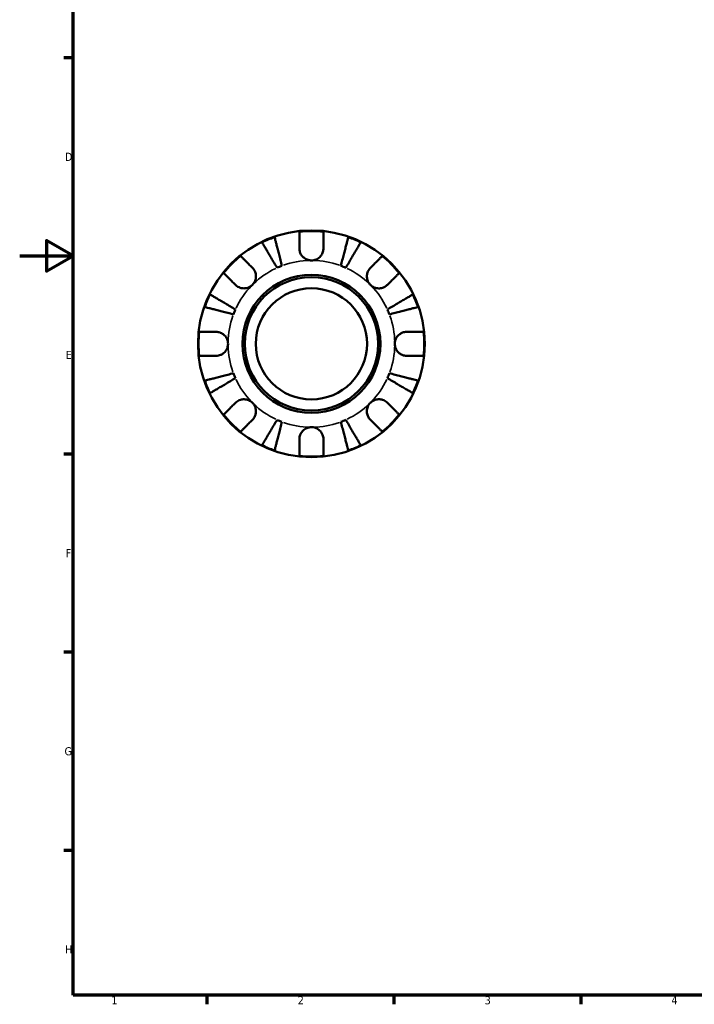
# Model space of a CAD drawing. Header units: millimetres. Extents: x 0 to 903, y 0 to 771.
# Tile 1 of 5: x 0 to 253, y 17 to 386. Entities that reach past the tile are written whole.
import ezdxf

# ---------------------------------------------------------------- set-up
doc = ezdxf.new("R2010")
doc.units = ezdxf.units.MM
for name, color, linetype, lineweight in [('Border (ANSI)', 7, 'Continuous', 70), ('Visible (ANSI)', 7, 'Continuous', 50), ('Visible Narrow (ANSI)', 7, 'Continuous', 35)]:
    doc.layers.add(name, color=color, linetype=linetype, lineweight=lineweight)
doc.styles.add('Note Text (ANSI)', font='tahoma.ttf')

# ---------------------------------------------------------------- blocks, each defined once
blk = doc.blocks.new('Borders Default Border')
at = {"layer": 'Border (ANSI)'}
for p, q in [((20, 371.25), (16.55, 371.25)), ((20, 222.75), (16.55, 222.75)), ((20, 148.5), (16.55, 148.5)), ((20, 74.25), (16.55, 74.25)), ((70.08, 20), (70.08, 16.55)), ((140.17, 20), (140.17, 16.55)), ((210.25, 20), (210.25, 16.55))]:
    blk.add_line(p, q, dxfattribs=at)
at = {"layer": 'Border (ANSI)', "flags": 128}
for points in [[(20, 20), (20, 574), (821, 574), (821, 20), (20, 20)], [(0, 297), (20, 297), (10, 302.77), (10, 291.23), (20, 297)]]:
    blk.add_lwpolyline(points, dxfattribs=at)
at = {"layer": 'Border (ANSI)', "color": 230, "true_color": 0xff0080, "char_height": 3.05, "attachment_point": 7, "style": 'Note Text (ANSI)'}
for s, insert in [('D', (16.96, 332.6)), ('E', (17.21, 258.35)), ('F', (17.29, 184.1)), ('G', (16.81, 109.79)), ('H', (16.97, 35.6)), ('1', (34.35, 16.55)), ('2', (104.2, 16.55)), ('3', (174.26, 16.49)), ('4', (244.23, 16.55))]:
    blk.add_mtext(s, dxfattribs=dict(at, insert=insert))

msp = doc.modelspace()

# ---------------------------------------------------------------- linework, layer by layer
at = {"layer": 'Visible (ANSI)'}
for radius in [42.5, 25.85, 25, 20.833]:
    msp.add_circle((109.331, 264.055), radius, dxfattribs=at)
for radius, start, end in [(42.273, 83.88919, 96.11081), (42.273, 109.05437, 115.94563), (42.273, 64.05437, 70.94563), (42.273, 128.88919, 141.11081), (42.273, 38.88919, 51.11081), (31.25, 110.66622, 114.33378), (31.25, 65.66622, 69.33378), (42.273, 154.05437, 160.94563), (42.273, 19.05437, 25.94563), (31.25, 155.66622, 159.33378), (31.25, 20.66622, 24.33378), (42.273, 173.88919, 186.11081), (42.273, 353.88919, 6.11081), (31.25, 200.66622, 204.33378), (31.25, 335.66622, 339.33378), (42.273, 199.05437, 205.94563), (42.273, 334.05437, 340.94563), (42.273, 218.88919, 231.11081), (42.273, 308.88919, 321.11081), (31.25, 245.66622, 249.33378), (31.25, 290.66622, 294.33378), (42.273, 244.05437, 250.94563), (42.273, 289.05437, 295.94563), (42.273, 263.88919, 276.11081)]:
    msp.add_arc((109.331, 264.055), radius, start, end, dxfattribs=at)
for points, knots in [([(95.53, 304.012), (95.567, 303.869), (95.623, 303.654), (95.754, 303.145), (95.843, 302.803), (96.054, 301.987), (96.176, 301.514), (96.423, 300.561), (96.57, 299.993), (96.886, 298.769), (97.055, 298.114), (97.378, 296.866), (97.561, 296.158), (97.936, 294.71), (98.127, 293.971), (98.302, 293.294)], [0.2134337, 0.2134337, 0.2134337, 0.2134337, 0.41601, 0.41601, 0.6243485, 0.6243485, 0.832687, 0.832687, 1.0415719, 1.0415719, 1.2504568, 1.2504568, 1.4601279, 1.4601279, 1.6697991, 1.6697991, 1.6697991, 1.6697991]), ([(104.831, 299.805), (104.831, 300.306), (104.831, 300.814), (104.831, 301.93), (104.831, 302.519), (104.831, 303.505), (104.831, 303.994), (104.831, 304.838), (104.831, 305.193), (104.831, 305.718), (104.831, 305.94), (104.831, 306.088)], [5.50227189, 5.50227189, 5.50227189, 5.50227189, 5.66172607, 5.66172607, 5.87111315, 5.87111315, 6.07951382, 6.07951382, 6.28791448, 6.28791448, 6.49007585, 6.49007585, 6.49007585, 6.49007585]), ([(113.831, 306.088), (113.831, 305.94), (113.831, 305.718), (113.831, 305.193), (113.831, 304.838), (113.831, 303.994), (113.831, 303.505), (113.831, 302.519), (113.831, 301.93), (113.831, 300.814), (113.831, 300.306), (113.831, 299.805)], [0.21343841, 0.21343841, 0.21343841, 0.21343841, 0.41559978, 0.41559978, 0.62400044, 0.62400044, 0.8324011, 0.8324011, 1.04178819, 1.04178819, 1.20124236, 1.20124236, 1.20124236, 1.20124236]), ([(120.36, 293.294), (120.535, 293.971), (120.726, 294.71), (121.1, 296.158), (121.283, 296.866), (121.606, 298.114), (121.776, 298.769), (122.092, 299.993), (122.239, 300.561), (122.485, 301.514), (122.608, 301.987), (122.819, 302.803), (122.907, 303.145), (123.039, 303.654), (123.094, 303.869), (123.131, 304.012)], [5.0161165, 5.0161165, 5.0161165, 5.0161165, 5.2257877, 5.2257877, 5.4354588, 5.4354588, 5.6443437, 5.6443437, 5.8532286, 5.8532286, 6.0615671, 6.0615671, 6.2699056, 6.2699056, 6.472482, 6.472482, 6.472482, 6.472482]), ([(96.454, 292.529), (96.099, 293.131), (95.712, 293.789), (94.953, 295.077), (94.582, 295.708), (93.927, 296.819), (93.584, 297.402), (92.943, 298.49), (92.645, 298.996), (92.145, 299.844), (91.897, 300.265), (91.47, 300.991), (91.29, 301.296), (91.023, 301.748), (90.911, 301.94), (90.836, 302.067)], [5.0161165, 5.0161165, 5.0161165, 5.0161165, 5.2257877, 5.2257877, 5.4354588, 5.4354588, 5.6443437, 5.6443437, 5.8532286, 5.8532286, 6.0615671, 6.0615671, 6.2699056, 6.2699056, 6.472482, 6.472482, 6.472482, 6.472482]), ([(109.331, 295.305), (108.912, 295.305), (108.496, 295.364), (107.606, 295.618), (107.146, 295.839), (106.357, 296.397), (106.025, 296.717), (105.509, 297.397), (105.314, 297.739), (105.075, 298.324), (105.002, 298.554), (104.899, 298.995), (104.866, 299.205), (104.836, 299.546), (104.831, 299.676), (104.831, 299.805)], [0, 0, 0, 0, 0.1255823, 0.1255823, 0.27758688, 0.27758688, 0.41565829, 0.41565829, 0.53558864, 0.53558864, 0.6106285, 0.6106285, 0.67830711, 0.67830711, 0.7205994, 0.7205994, 0.7205994, 0.7205994]), ([(113.831, 299.805), (113.831, 299.596), (113.816, 299.385), (113.756, 298.963), (113.711, 298.753), (113.574, 298.283), (113.473, 298.026), (113.122, 297.331), (112.822, 296.92), (112.053, 296.179), (111.581, 295.868), (110.515, 295.423), (109.926, 295.305), (109.331, 295.305)], [-0.72877811, -0.72877811, -0.72877811, -0.72877811, -0.65864576, -0.65864576, -0.58948737, -0.58948737, -0.50282865, -0.50282865, -0.34782332, -0.34782332, -0.17870564, -0.17870564, 0, 0, 0, 0]), ([(127.826, 302.067), (127.751, 301.94), (127.638, 301.748), (127.372, 301.296), (127.192, 300.991), (126.764, 300.265), (126.516, 299.844), (126.017, 298.996), (125.719, 298.49), (125.078, 297.402), (124.734, 296.819), (124.08, 295.708), (123.708, 295.077), (122.949, 293.789), (122.562, 293.131), (122.207, 292.529)], [0.2134337, 0.2134337, 0.2134337, 0.2134337, 0.41601, 0.41601, 0.6243485, 0.6243485, 0.832687, 0.832687, 1.0415719, 1.0415719, 1.2504568, 1.2504568, 1.4601279, 1.4601279, 1.6697991, 1.6697991, 1.6697991, 1.6697991]), ([(82.791, 296.959), (82.896, 296.854), (83.053, 296.697), (83.424, 296.326), (83.675, 296.075), (84.271, 295.478), (84.617, 295.133), (85.315, 294.435), (85.731, 294.019), (86.52, 293.229), (86.88, 292.87), (87.234, 292.516)], [0.21343841, 0.21343841, 0.21343841, 0.21343841, 0.41559978, 0.41559978, 0.62400044, 0.62400044, 0.8324011, 0.8324011, 1.04178819, 1.04178819, 1.20124236, 1.20124236, 1.20124236, 1.20124236]), ([(131.428, 292.516), (131.782, 292.87), (132.141, 293.229), (132.93, 294.019), (133.347, 294.435), (134.044, 295.133), (134.39, 295.478), (134.987, 296.075), (135.237, 296.326), (135.609, 296.697), (135.766, 296.854), (135.87, 296.959)], [5.50227189, 5.50227189, 5.50227189, 5.50227189, 5.66172607, 5.66172607, 5.87111315, 5.87111315, 6.07951382, 6.07951382, 6.28791448, 6.28791448, 6.49007585, 6.49007585, 6.49007585, 6.49007585]), ([(87.234, 292.516), (87.323, 292.427), (87.409, 292.333), (87.677, 292.016), (87.843, 291.776), (88.139, 291.242), (88.265, 290.949), (88.491, 290.201), (88.557, 289.741), (88.544, 288.709), (88.43, 288.148), (87.987, 287.073), (87.655, 286.573), (87.234, 286.152)], [-0.72474413, -0.72474413, -0.72474413, -0.72474413, -0.68292689, -0.68292689, -0.58946764, -0.58946764, -0.49014387, -0.49014387, -0.34933517, -0.34933517, -0.17856496, -0.17856496, 0, 0, 0, 0]), ([(131.428, 286.152), (131.187, 286.393), (130.974, 286.661), (130.6, 287.259), (130.445, 287.591), (130.18, 288.402), (130.105, 288.889), (130.114, 289.839), (130.19, 290.295), (130.429, 291.028), (130.557, 291.314), (130.86, 291.839), (131.031, 292.078), (131.288, 292.372), (131.357, 292.445), (131.428, 292.516)], [0, 0, 0, 0, 0.10230486, 0.10230486, 0.2116531, 0.2116531, 0.35868741, 0.35868741, 0.49861539, 0.49861539, 0.59613895, 0.59613895, 0.69034298, 0.69034298, 0.72355027, 0.72355027, 0.72355027, 0.72355027]), ([(80.87, 286.152), (80.516, 286.506), (80.157, 286.865), (79.367, 287.655), (78.951, 288.071), (78.253, 288.769), (77.908, 289.114), (77.311, 289.711), (77.06, 289.962), (76.689, 290.333), (76.532, 290.49), (76.427, 290.595)], [5.50227189, 5.50227189, 5.50227189, 5.50227189, 5.66172607, 5.66172607, 5.87111315, 5.87111315, 6.07951382, 6.07951382, 6.28791448, 6.28791448, 6.49007585, 6.49007585, 6.49007585, 6.49007585]), ([(142.234, 290.595), (142.13, 290.49), (141.973, 290.333), (141.601, 289.962), (141.351, 289.711), (140.754, 289.114), (140.408, 288.769), (139.71, 288.071), (139.294, 287.655), (138.505, 286.865), (138.146, 286.506), (137.792, 286.152)], [0.21343841, 0.21343841, 0.21343841, 0.21343841, 0.41559978, 0.41559978, 0.62400044, 0.62400044, 0.8324011, 0.8324011, 1.04178819, 1.04178819, 1.20124236, 1.20124236, 1.20124236, 1.20124236]), ([(87.234, 286.152), (86.992, 285.911), (86.725, 285.698), (86.126, 285.325), (85.795, 285.17), (84.983, 284.905), (84.497, 284.83), (83.546, 284.839), (83.091, 284.914), (82.358, 285.153), (82.072, 285.281), (81.546, 285.584), (81.308, 285.756), (81.014, 286.012), (80.941, 286.081), (80.87, 286.152)], [0, 0, 0, 0, 0.10230486, 0.10230486, 0.2116531, 0.2116531, 0.35868741, 0.35868741, 0.49861539, 0.49861539, 0.59613895, 0.59613895, 0.69034298, 0.69034298, 0.72355027, 0.72355027, 0.72355027, 0.72355027]), ([(137.792, 286.152), (137.703, 286.063), (137.609, 285.977), (137.292, 285.709), (137.052, 285.543), (136.518, 285.247), (136.224, 285.121), (135.477, 284.895), (135.017, 284.829), (133.985, 284.842), (133.424, 284.956), (132.349, 285.398), (131.849, 285.731), (131.428, 286.152)], [-0.72474413, -0.72474413, -0.72474413, -0.72474413, -0.68292689, -0.68292689, -0.58946764, -0.58946764, -0.49014387, -0.49014387, -0.34933517, -0.34933517, -0.17856496, -0.17856496, 0, 0, 0, 0]), ([(71.319, 282.55), (71.446, 282.475), (71.637, 282.363), (72.09, 282.096), (72.395, 281.916), (73.121, 281.489), (73.542, 281.241), (74.39, 280.741), (74.896, 280.443), (75.984, 279.802), (76.567, 279.459), (77.678, 278.804), (78.309, 278.433), (79.597, 277.674), (80.255, 277.287), (80.857, 276.932)], [0.2134337, 0.2134337, 0.2134337, 0.2134337, 0.41601, 0.41601, 0.6243485, 0.6243485, 0.832687, 0.832687, 1.0415719, 1.0415719, 1.2504568, 1.2504568, 1.4601279, 1.4601279, 1.6697991, 1.6697991, 1.6697991, 1.6697991]), ([(137.804, 276.932), (138.407, 277.287), (139.064, 277.674), (140.353, 278.433), (140.983, 278.804), (142.094, 279.459), (142.677, 279.802), (143.766, 280.443), (144.272, 280.741), (145.12, 281.241), (145.541, 281.489), (146.267, 281.916), (146.572, 282.096), (147.024, 282.363), (147.215, 282.475), (147.343, 282.55)], [5.0161165, 5.0161165, 5.0161165, 5.0161165, 5.2257877, 5.2257877, 5.4354588, 5.4354588, 5.6443437, 5.6443437, 5.8532286, 5.8532286, 6.0615671, 6.0615671, 6.2699056, 6.2699056, 6.472482, 6.472482, 6.472482, 6.472482]), ([(80.092, 275.084), (79.415, 275.259), (78.676, 275.45), (77.228, 275.825), (76.52, 276.008), (75.272, 276.331), (74.616, 276.5), (73.393, 276.816), (72.825, 276.963), (71.872, 277.21), (71.399, 277.332), (70.583, 277.543), (70.241, 277.632), (69.732, 277.763), (69.517, 277.819), (69.374, 277.856)], [5.0161165, 5.0161165, 5.0161165, 5.0161165, 5.2257877, 5.2257877, 5.4354588, 5.4354588, 5.6443437, 5.6443437, 5.8532286, 5.8532286, 6.0615671, 6.0615671, 6.2699056, 6.2699056, 6.472482, 6.472482, 6.472482, 6.472482]), ([(149.287, 277.856), (149.144, 277.819), (148.929, 277.763), (148.421, 277.632), (148.078, 277.543), (147.262, 277.332), (146.789, 277.21), (145.836, 276.963), (145.268, 276.816), (144.045, 276.5), (143.39, 276.331), (142.141, 276.008), (141.433, 275.825), (139.986, 275.45), (139.246, 275.259), (138.57, 275.084)], [0.2134337, 0.2134337, 0.2134337, 0.2134337, 0.41601, 0.41601, 0.6243485, 0.6243485, 0.832687, 0.832687, 1.0415719, 1.0415719, 1.2504568, 1.2504568, 1.4601279, 1.4601279, 1.6697991, 1.6697991, 1.6697991, 1.6697991]), ([(67.298, 268.555), (67.446, 268.555), (67.668, 268.555), (68.193, 268.555), (68.548, 268.555), (69.392, 268.555), (69.881, 268.555), (70.867, 268.555), (71.456, 268.555), (72.572, 268.555), (73.08, 268.555), (73.581, 268.555)], [0.21343841, 0.21343841, 0.21343841, 0.21343841, 0.41559978, 0.41559978, 0.62400044, 0.62400044, 0.8324011, 0.8324011, 1.04178819, 1.04178819, 1.20124236, 1.20124236, 1.20124236, 1.20124236]), ([(73.581, 268.555), (73.736, 268.555), (73.892, 268.547), (74.312, 268.503), (74.576, 268.452), (75.127, 268.292), (75.412, 268.177), (76.099, 267.814), (76.478, 267.531), (77.202, 266.785), (77.516, 266.31), (77.963, 265.238), (78.081, 264.649), (78.081, 264.055)], [-0.71968867, -0.71968867, -0.71968867, -0.71968867, -0.66913349, -0.66913349, -0.58448293, -0.58448293, -0.49008499, -0.49008499, -0.34765985, -0.34765985, -0.17827673, -0.17827673, 0, 0, 0, 0]), ([(140.581, 264.055), (140.581, 264.456), (140.634, 264.855), (140.857, 265.669), (141.036, 266.076), (141.58, 266.941), (141.979, 267.365), (142.746, 267.92), (143.071, 268.098), (143.67, 268.338), (143.936, 268.416), (144.482, 268.524), (144.762, 268.552), (145.052, 268.555), (145.066, 268.555), (145.081, 268.555)], [-3.12621297, -3.12621297, -3.12621297, -3.12621297, -3.00592131, -3.00592131, -2.87295675, -2.87295675, -2.69789372, -2.69789372, -2.58338701, -2.58338701, -2.49547573, -2.49547573, -2.40310236, -2.40310236, -2.39831682, -2.39831682, -2.39831682, -2.39831682]), ([(145.081, 268.555), (145.581, 268.555), (146.089, 268.555), (147.205, 268.555), (147.794, 268.555), (148.781, 268.555), (149.27, 268.555), (150.114, 268.555), (150.468, 268.555), (150.993, 268.555), (151.215, 268.555), (151.363, 268.555)], [5.50227189, 5.50227189, 5.50227189, 5.50227189, 5.66172607, 5.66172607, 5.87111315, 5.87111315, 6.07951382, 6.07951382, 6.28791448, 6.28791448, 6.49007585, 6.49007585, 6.49007585, 6.49007585]), ([(78.081, 264.055), (78.081, 263.654), (78.027, 263.255), (77.805, 262.441), (77.625, 262.034), (77.082, 261.169), (76.683, 260.745), (75.915, 260.19), (75.59, 260.012), (74.991, 259.773), (74.726, 259.695), (74.179, 259.586), (73.899, 259.558), (73.609, 259.555), (73.595, 259.555), (73.581, 259.555)], [-3.12621297, -3.12621297, -3.12621297, -3.12621297, -3.00592131, -3.00592131, -2.87295675, -2.87295675, -2.69789372, -2.69789372, -2.58338701, -2.58338701, -2.49547573, -2.49547573, -2.40310236, -2.40310236, -2.39831682, -2.39831682, -2.39831682, -2.39831682]), ([(145.081, 259.555), (144.926, 259.555), (144.769, 259.563), (144.349, 259.607), (144.086, 259.658), (143.534, 259.819), (143.249, 259.933), (142.563, 260.296), (142.183, 260.579), (141.459, 261.325), (141.145, 261.801), (140.698, 262.872), (140.581, 263.461), (140.581, 264.055)], [-0.71968867, -0.71968867, -0.71968867, -0.71968867, -0.66913349, -0.66913349, -0.58448293, -0.58448293, -0.49008499, -0.49008499, -0.34765985, -0.34765985, -0.17827673, -0.17827673, 0, 0, 0, 0]), ([(73.581, 259.555), (73.08, 259.555), (72.572, 259.555), (71.456, 259.555), (70.867, 259.555), (69.881, 259.555), (69.392, 259.555), (68.548, 259.555), (68.193, 259.555), (67.668, 259.555), (67.446, 259.555), (67.298, 259.555)], [5.50227189, 5.50227189, 5.50227189, 5.50227189, 5.66172607, 5.66172607, 5.87111315, 5.87111315, 6.07951382, 6.07951382, 6.28791448, 6.28791448, 6.49007585, 6.49007585, 6.49007585, 6.49007585]), ([(151.363, 259.555), (151.215, 259.555), (150.993, 259.555), (150.468, 259.555), (150.114, 259.555), (149.27, 259.555), (148.781, 259.555), (147.794, 259.555), (147.205, 259.555), (146.089, 259.555), (145.581, 259.555), (145.081, 259.555)], [0.21343841, 0.21343841, 0.21343841, 0.21343841, 0.41559978, 0.41559978, 0.62400044, 0.62400044, 0.8324011, 0.8324011, 1.04178819, 1.04178819, 1.20124236, 1.20124236, 1.20124236, 1.20124236]), ([(69.374, 250.255), (69.517, 250.292), (69.732, 250.347), (70.241, 250.479), (70.583, 250.567), (71.399, 250.778), (71.872, 250.901), (72.825, 251.147), (73.393, 251.294), (74.616, 251.61), (75.272, 251.78), (76.52, 252.103), (77.228, 252.286), (78.676, 252.66), (79.415, 252.851), (80.092, 253.026)], [0.2134337, 0.2134337, 0.2134337, 0.2134337, 0.41601, 0.41601, 0.6243485, 0.6243485, 0.832687, 0.832687, 1.0415719, 1.0415719, 1.2504568, 1.2504568, 1.4601279, 1.4601279, 1.6697991, 1.6697991, 1.6697991, 1.6697991]), ([(80.857, 251.179), (80.255, 250.824), (79.597, 250.436), (78.309, 249.678), (77.678, 249.306), (76.567, 248.652), (75.984, 248.308), (74.896, 247.667), (74.39, 247.369), (73.542, 246.87), (73.121, 246.622), (72.395, 246.194), (72.09, 246.014), (71.637, 245.748), (71.446, 245.635), (71.319, 245.56)], [5.0161165, 5.0161165, 5.0161165, 5.0161165, 5.2257877, 5.2257877, 5.4354588, 5.4354588, 5.6443437, 5.6443437, 5.8532286, 5.8532286, 6.0615671, 6.0615671, 6.2699056, 6.2699056, 6.472482, 6.472482, 6.472482, 6.472482]), ([(147.343, 245.56), (147.215, 245.635), (147.024, 245.748), (146.572, 246.014), (146.267, 246.194), (145.541, 246.622), (145.12, 246.87), (144.272, 247.369), (143.766, 247.667), (142.677, 248.308), (142.094, 248.652), (140.983, 249.306), (140.353, 249.678), (139.064, 250.436), (138.407, 250.824), (137.804, 251.179)], [0.2134337, 0.2134337, 0.2134337, 0.2134337, 0.41601, 0.41601, 0.6243485, 0.6243485, 0.832687, 0.832687, 1.0415719, 1.0415719, 1.2504568, 1.2504568, 1.4601279, 1.4601279, 1.6697991, 1.6697991, 1.6697991, 1.6697991]), ([(138.57, 253.026), (139.246, 252.851), (139.986, 252.66), (141.433, 252.286), (142.141, 252.103), (143.39, 251.78), (144.045, 251.61), (145.268, 251.294), (145.836, 251.147), (146.789, 250.901), (147.262, 250.778), (148.078, 250.567), (148.421, 250.479), (148.929, 250.347), (149.144, 250.292), (149.287, 250.255)], [5.0161165, 5.0161165, 5.0161165, 5.0161165, 5.2257877, 5.2257877, 5.4354588, 5.4354588, 5.6443437, 5.6443437, 5.8532286, 5.8532286, 6.0615671, 6.0615671, 6.2699056, 6.2699056, 6.472482, 6.472482, 6.472482, 6.472482]), ([(76.427, 237.516), (76.532, 237.62), (76.689, 237.777), (77.06, 238.149), (77.311, 238.399), (77.908, 238.996), (78.253, 239.342), (78.951, 240.039), (79.367, 240.456), (80.157, 241.245), (80.516, 241.604), (80.87, 241.958)], [0.21343841, 0.21343841, 0.21343841, 0.21343841, 0.41559978, 0.41559978, 0.62400044, 0.62400044, 0.8324011, 0.8324011, 1.04178819, 1.04178819, 1.20124236, 1.20124236, 1.20124236, 1.20124236]), ([(80.87, 241.958), (80.959, 242.047), (81.053, 242.133), (81.37, 242.401), (81.61, 242.567), (82.144, 242.864), (82.437, 242.989), (83.185, 243.216), (83.645, 243.282), (84.677, 243.268), (85.237, 243.154), (86.313, 242.712), (86.813, 242.379), (87.234, 241.958)], [-0.72474413, -0.72474413, -0.72474413, -0.72474413, -0.68292689, -0.68292689, -0.58946764, -0.58946764, -0.49014387, -0.49014387, -0.34933517, -0.34933517, -0.17856496, -0.17856496, 0, 0, 0, 0]), ([(87.234, 241.958), (87.475, 241.717), (87.688, 241.449), (88.061, 240.851), (88.216, 240.52), (88.481, 239.708), (88.556, 239.222), (88.547, 238.271), (88.471, 237.816), (88.233, 237.082), (88.105, 236.796), (87.802, 236.271), (87.63, 236.033), (87.374, 235.739), (87.305, 235.665), (87.234, 235.594)], [0, 0, 0, 0, 0.10230486, 0.10230486, 0.2116531, 0.2116531, 0.35868741, 0.35868741, 0.49861539, 0.49861539, 0.59613895, 0.59613895, 0.69034298, 0.69034298, 0.72355027, 0.72355027, 0.72355027, 0.72355027]), ([(131.428, 235.594), (131.339, 235.683), (131.252, 235.777), (130.985, 236.094), (130.818, 236.334), (130.522, 236.868), (130.397, 237.162), (130.17, 237.909), (130.104, 238.369), (130.118, 239.401), (130.232, 239.962), (130.674, 241.037), (131.007, 241.537), (131.428, 241.958)], [-0.72474413, -0.72474413, -0.72474413, -0.72474413, -0.68292689, -0.68292689, -0.58946764, -0.58946764, -0.49014387, -0.49014387, -0.34933517, -0.34933517, -0.17856496, -0.17856496, 0, 0, 0, 0]), ([(131.428, 241.958), (131.669, 242.199), (131.937, 242.412), (132.535, 242.786), (132.866, 242.941), (133.678, 243.206), (134.164, 243.28), (135.115, 243.272), (135.57, 243.196), (136.304, 242.957), (136.589, 242.829), (137.115, 242.526), (137.353, 242.355), (137.647, 242.098), (137.721, 242.029), (137.792, 241.958)], [0, 0, 0, 0, 0.10230486, 0.10230486, 0.2116531, 0.2116531, 0.35868741, 0.35868741, 0.49861539, 0.49861539, 0.59613895, 0.59613895, 0.69034298, 0.69034298, 0.72355027, 0.72355027, 0.72355027, 0.72355027]), ([(137.792, 241.958), (138.146, 241.604), (138.505, 241.245), (139.294, 240.456), (139.71, 240.039), (140.408, 239.342), (140.754, 238.996), (141.351, 238.399), (141.601, 238.149), (141.973, 237.777), (142.13, 237.62), (142.234, 237.516)], [5.50227189, 5.50227189, 5.50227189, 5.50227189, 5.66172607, 5.66172607, 5.87111315, 5.87111315, 6.07951382, 6.07951382, 6.28791448, 6.28791448, 6.49007585, 6.49007585, 6.49007585, 6.49007585]), ([(87.234, 235.594), (86.88, 235.24), (86.52, 234.881), (85.731, 234.092), (85.315, 233.675), (84.617, 232.978), (84.271, 232.632), (83.675, 232.035), (83.424, 231.785), (83.053, 231.413), (82.896, 231.256), (82.791, 231.152)], [5.50227189, 5.50227189, 5.50227189, 5.50227189, 5.66172607, 5.66172607, 5.87111315, 5.87111315, 6.07951382, 6.07951382, 6.28791448, 6.28791448, 6.49007585, 6.49007585, 6.49007585, 6.49007585]), ([(90.836, 226.043), (90.911, 226.17), (91.023, 226.362), (91.29, 226.814), (91.47, 227.119), (91.897, 227.845), (92.145, 228.266), (92.645, 229.114), (92.943, 229.62), (93.584, 230.709), (93.927, 231.292), (94.582, 232.403), (94.953, 233.033), (95.712, 234.322), (96.099, 234.979), (96.454, 235.581)], [0.2134337, 0.2134337, 0.2134337, 0.2134337, 0.41601, 0.41601, 0.6243485, 0.6243485, 0.832687, 0.832687, 1.0415719, 1.0415719, 1.2504568, 1.2504568, 1.4601279, 1.4601279, 1.6697991, 1.6697991, 1.6697991, 1.6697991]), ([(98.302, 234.816), (98.127, 234.139), (97.936, 233.4), (97.561, 231.953), (97.378, 231.244), (97.055, 229.996), (96.886, 229.341), (96.57, 228.118), (96.423, 227.55), (96.176, 226.596), (96.054, 226.124), (95.843, 225.308), (95.754, 224.965), (95.623, 224.457), (95.567, 224.242), (95.53, 224.099)], [5.0161165, 5.0161165, 5.0161165, 5.0161165, 5.2257877, 5.2257877, 5.4354588, 5.4354588, 5.6443437, 5.6443437, 5.8532286, 5.8532286, 6.0615671, 6.0615671, 6.2699056, 6.2699056, 6.472482, 6.472482, 6.472482, 6.472482]), ([(104.831, 228.305), (104.831, 228.46), (104.839, 228.617), (104.883, 229.037), (104.934, 229.3), (105.094, 229.852), (105.209, 230.136), (105.572, 230.823), (105.855, 231.203), (106.6, 231.927), (107.076, 232.241), (108.148, 232.687), (108.736, 232.805), (109.331, 232.805)], [-0.71968867, -0.71968867, -0.71968867, -0.71968867, -0.66913349, -0.66913349, -0.58448293, -0.58448293, -0.49008499, -0.49008499, -0.34765985, -0.34765985, -0.17827673, -0.17827673, 0, 0, 0, 0]), ([(109.331, 232.805), (109.732, 232.805), (110.131, 232.752), (110.945, 232.529), (111.352, 232.35), (112.217, 231.806), (112.641, 231.407), (113.196, 230.64), (113.374, 230.315), (113.613, 229.716), (113.691, 229.45), (113.8, 228.903), (113.828, 228.624), (113.831, 228.334), (113.831, 228.319), (113.831, 228.305)], [-3.12621297, -3.12621297, -3.12621297, -3.12621297, -3.00592131, -3.00592131, -2.87295675, -2.87295675, -2.69789372, -2.69789372, -2.58338701, -2.58338701, -2.49547573, -2.49547573, -2.40310236, -2.40310236, -2.39831682, -2.39831682, -2.39831682, -2.39831682]), ([(123.131, 224.099), (123.094, 224.242), (123.039, 224.457), (122.907, 224.965), (122.819, 225.308), (122.608, 226.124), (122.485, 226.596), (122.239, 227.55), (122.092, 228.118), (121.776, 229.341), (121.606, 229.996), (121.283, 231.244), (121.1, 231.953), (120.726, 233.4), (120.535, 234.139), (120.36, 234.816)], [0.2134337, 0.2134337, 0.2134337, 0.2134337, 0.41601, 0.41601, 0.6243485, 0.6243485, 0.832687, 0.832687, 1.0415719, 1.0415719, 1.2504568, 1.2504568, 1.4601279, 1.4601279, 1.6697991, 1.6697991, 1.6697991, 1.6697991]), ([(122.207, 235.581), (122.562, 234.979), (122.949, 234.322), (123.708, 233.033), (124.08, 232.403), (124.734, 231.292), (125.078, 230.709), (125.719, 229.62), (126.017, 229.114), (126.516, 228.266), (126.764, 227.845), (127.192, 227.119), (127.372, 226.814), (127.638, 226.362), (127.751, 226.17), (127.826, 226.043)], [5.0161165, 5.0161165, 5.0161165, 5.0161165, 5.2257877, 5.2257877, 5.4354588, 5.4354588, 5.6443437, 5.6443437, 5.8532286, 5.8532286, 6.0615671, 6.0615671, 6.2699056, 6.2699056, 6.472482, 6.472482, 6.472482, 6.472482]), ([(135.87, 231.152), (135.766, 231.256), (135.609, 231.413), (135.237, 231.785), (134.987, 232.035), (134.39, 232.632), (134.044, 232.978), (133.347, 233.675), (132.93, 234.092), (132.141, 234.881), (131.782, 235.24), (131.428, 235.594)], [0.21343841, 0.21343841, 0.21343841, 0.21343841, 0.41559978, 0.41559978, 0.62400044, 0.62400044, 0.8324011, 0.8324011, 1.04178819, 1.04178819, 1.20124236, 1.20124236, 1.20124236, 1.20124236]), ([(104.831, 222.023), (104.831, 222.17), (104.831, 222.393), (104.831, 222.918), (104.831, 223.272), (104.831, 224.116), (104.831, 224.605), (104.831, 225.592), (104.831, 226.18), (104.831, 227.297), (104.831, 227.805), (104.831, 228.305)], [0.21343841, 0.21343841, 0.21343841, 0.21343841, 0.41559978, 0.41559978, 0.62400044, 0.62400044, 0.8324011, 0.8324011, 1.04178819, 1.04178819, 1.20124236, 1.20124236, 1.20124236, 1.20124236]), ([(113.831, 228.305), (113.831, 227.805), (113.831, 227.297), (113.831, 226.18), (113.831, 225.592), (113.831, 224.605), (113.831, 224.116), (113.831, 223.272), (113.831, 222.918), (113.831, 222.393), (113.831, 222.17), (113.831, 222.023)], [5.50227189, 5.50227189, 5.50227189, 5.50227189, 5.66172607, 5.66172607, 5.87111315, 5.87111315, 6.07951382, 6.07951382, 6.28791448, 6.28791448, 6.49007585, 6.49007585, 6.49007585, 6.49007585])]:
    msp.add_open_spline(points, degree=3, knots=knots, dxfattribs=at)
at = {"layer": 'Visible Narrow (ANSI)'}
for start, end in [(91.03331, 109.63291), (70.36709, 88.96669), (115.36709, 133.96669), (46.03331, 64.63291), (136.03331, 154.63291), (25.36709, 43.96669), (160.36709, 178.96669), (1.03331, 19.63291), (181.03331, 199.63291), (340.36709, 358.96669), (205.36709, 223.96669), (316.03331, 334.63291), (226.03331, 244.63291), (295.36709, 313.96669), (250.36709, 268.96669), (271.03331, 289.63291)]:
    msp.add_arc((109.331, 264.055), 31.25, start, end, dxfattribs=at)

# ---------------------------------------------------------------- block references
msp.add_blockref('Borders Default Border', (0, 0))

doc.saveas('drawing.dxf')
